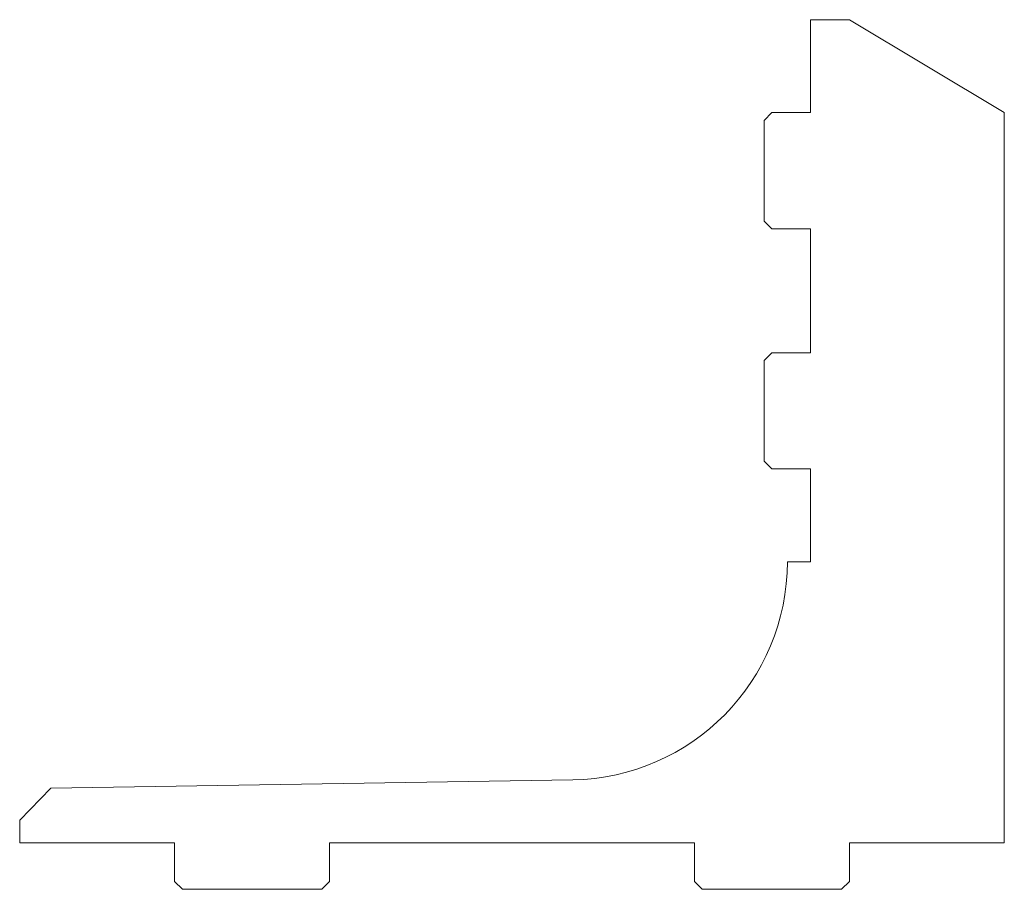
# Model space of a CAD drawing. Header units: millimetres. Extents: x -127 to 0, y -6 to 106.
import ezdxf

# ---------------------------------------------------------------- set-up
doc = ezdxf.new("R2010")
doc.units = ezdxf.units.MM

msp = doc.modelspace()

# ---------------------------------------------------------------- linework, layer by layer
at = {"color": 7, "linetype": 'Continuous', "lineweight": 15}
for p, q in [((-25, 94.3), (-25, 106.3)), ((-20, 106.3), (-25, 106.3)), ((0, 94.3), (-20, 106.3)), ((-31, 93.3), (-30, 94.3)), ((-25, 94.3), (-30, 94.3)), ((0, 0), (0, 94.3)), ((-31, 93.3), (-31, 80.3)), ((-30, 79.3), (-31, 80.3)), ((-30, 79.3), (-25, 79.3)), ((-25, 63.3), (-25, 79.3)), ((-31, 62.3), (-30, 63.3)), ((-31, 62.3), (-31, 49.3)), ((-25, 63.3), (-30, 63.3)), ((-30, 48.3), (-31, 49.3)), ((-30, 48.3), (-25, 48.3)), ((-25, 36.3), (-25, 48.3)), ((-28, 36.3), (-25, 36.3)), ((-55.71, 8.15), (-123.08, 7.06)), ((-127.08, 2.93), (-123.08, 7.06)), ((-127.08, 2.93), (-127.08, 0)), ((-127.08, 0), (-107.08, 0)), ((-107.08, 0), (-107.08, -5)), ((-87.08, 0), (-40, 0)), ((-87.08, -5), (-87.08, 0)), ((-40, 0), (-40, -5)), ((-20, 0), (0, 0)), ((-20, -5), (-20, 0)), ((-106.08, -6), (-107.08, -5)), ((-87.08, -5), (-88.08, -6)), ((-39, -6), (-40, -5)), ((-20, -5), (-21, -6)), ((-106.08, -6), (-88.08, -6)), ((-39, -6), (-21, -6))]:
    msp.add_line(p, q, dxfattribs=at)
msp.add_arc((-56.16, 36.3), 28.16, 270.9195, 0, dxfattribs=at)

doc.saveas('drawing.dxf')
